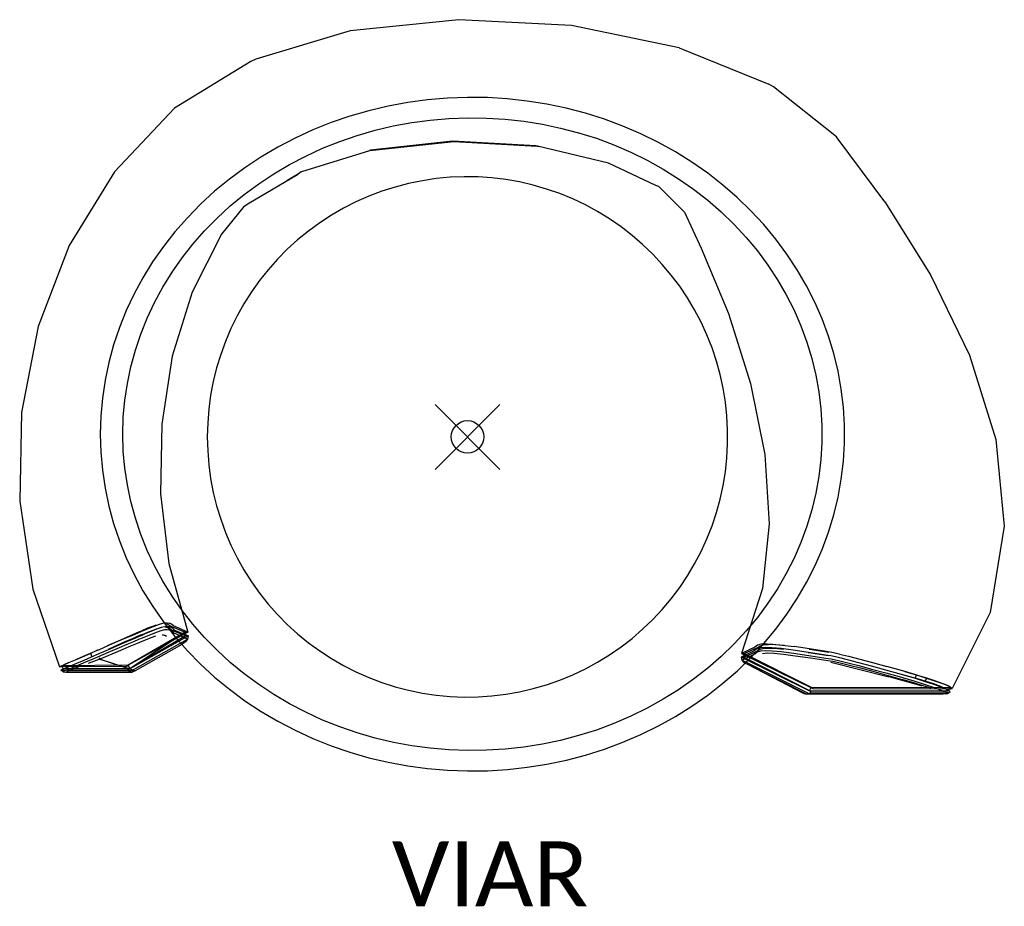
# Model space of a CAD drawing. Header units: feet. Extents: x -13.8 to 16.5, y -14.5 to 12.9.
import ezdxf

# ---------------------------------------------------------------- set-up
doc = ezdxf.new("R2010")
doc.units = ezdxf.units.FT
doc.header["$LTSCALE"] = 100
doc.header["$MEASUREMENT"] = 0
doc.header["$PDMODE"] = 35
doc.header["$PDSIZE"] = 1
doc.layers.add('A-FURN-P-ST', color=2, linetype='Continuous')
doc.layers.add('A-FURN-P-ST-TN', color=2, linetype='Continuous')
doc.styles.add('MtXpl_Calibri', font='calibri.ttf')

msp = doc.modelspace()

# ---------------------------------------------------------------- linework, layer by layer
at = {"layer": 'A-FURN-P-ST', "lineweight": -3}
for p, q in [((-0.27, 12.85), (-3.615, 12.507)), ((3.202, 12.667), (-0.27, 12.85)), ((-3.615, 12.507), (-6.517, 11.635)), ((6.521, 11.986), (3.202, 12.667)), ((6.521, 11.986), (9.282, 10.867)), ((-6.67, 11.563), (-9.021, 10.128)), ((11.357, 9.239), (9.426, 10.778)), ((-1.231, 10.382), (-1.839, 10.3)), ((-0.618, 10.434), (-1.231, 10.382)), ((-0.003, 10.457), (-0.618, 10.434)), ((0.612, 10.449), (-0.003, 10.457)), ((1.226, 10.412), (0.612, 10.449)), ((1.836, 10.345), (1.226, 10.412)), ((2.442, 10.248), (1.836, 10.345)), ((-9.021, 10.128), (-10.871, 8.167)), ((-3.038, 10.048), (-3.624, 9.879)), ((-2.442, 10.189), (-3.038, 10.048)), ((-1.839, 10.3), (-2.442, 10.189)), ((3.042, 10.122), (2.442, 10.248)), ((3.633, 9.967), (3.042, 10.122)), ((-3.624, 9.879), (-4.199, 9.681)), ((-1.718, 9.681), (-1.146, 9.758)), ((-1.146, 9.758), (-0.571, 9.807)), ((-0.571, 9.807), (0.006, 9.828)), ((0.006, 9.828), (0.584, 9.821)), ((0.584, 9.821), (1.161, 9.786)), ((1.161, 9.786), (1.735, 9.723)), ((1.735, 9.723), (2.304, 9.632)), ((4.214, 9.784), (3.633, 9.967)), ((4.783, 9.572), (4.214, 9.784)), ((-4.762, 9.456), (-5.31, 9.204)), ((-4.199, 9.681), (-4.762, 9.456)), ((-3.394, 9.285), (-2.844, 9.444)), ((-2.844, 9.444), (-2.285, 9.576)), ((-2.285, 9.576), (-1.718, 9.681)), ((2.304, 9.632), (2.867, 9.514)), ((2.867, 9.514), (3.422, 9.368)), ((5.339, 9.334), (4.783, 9.572)), ((-5.31, 9.204), (-5.843, 8.925)), ((-4.464, 8.888), (-3.935, 9.1)), ((-3.935, 9.1), (-3.394, 9.285)), ((-3.004, 8.818), (-0.422, 9.096)), ((-0.463, 9.111), (-2.984, 8.833)), ((2.099, 8.962), (-0.463, 9.111)), ((-0.422, 9.096), (2.149, 8.95)), ((3.422, 9.368), (3.968, 9.196)), ((3.968, 9.196), (4.503, 8.997)), ((5.88, 9.068), (5.339, 9.334)), ((11.378, 9.21), (11.357, 9.239)), ((12.849, 7.243), (11.378, 9.21)), ((-5.843, 8.925), (-6.359, 8.621)), ((-5.097, 8.171), (-3.004, 8.818)), ((-4.979, 8.651), (-4.464, 8.888)), ((-2.984, 8.833), (-3.009, 8.825)), ((-3.004, 8.818), (-3.004, 8.818)), ((2.15, 8.95), (2.099, 8.962)), ((2.149, 8.95), (2.209, 8.946)), ((4.342, 8.436), (2.151, 8.95)), ((4.503, 8.997), (5.025, 8.773)), ((6.404, 8.777), (5.88, 9.068)), ((-6.359, 8.621), (-6.856, 8.292)), ((-5.479, 8.389), (-4.979, 8.651)), ((5.025, 8.773), (5.533, 8.523)), ((5.533, 8.523), (6.026, 8.25)), ((6.911, 8.46), (6.404, 8.777)), ((-6.856, 8.292), (-7.332, 7.94)), ((-5.964, 8.104), (-5.479, 8.389)), ((5.795, 7.741), (4.342, 8.436)), ((6.026, 8.25), (6.501, 7.952)), ((7.397, 8.12), (6.911, 8.46)), ((-10.871, 8.167), (-12.269, 5.897)), ((-7.332, 7.94), (-7.787, 7.565)), ((-5.24, 8.074), (-6.733, 7.193)), ((-6.43, 7.795), (-5.964, 8.104)), ((-5.209, 8.107), (-5.564, 7.883)), ((-5.247, 8.087), (-5.24, 8.074)), ((-5.24, 8.075), (-5.209, 8.107)), ((-5.122, 8.164), (-5.097, 8.171)), ((-5.054, 8.179), (-5.054, 8.179)), ((-1.391, 7.891), (-1.813, 7.805)), ((-0.966, 7.954), (-1.391, 7.891)), ((-0.537, 7.995), (-0.966, 7.954)), ((-0.108, 8.012), (-0.537, 7.995)), ((0.323, 8.006), (-0.108, 8.012)), ((0.752, 7.977), (0.323, 8.006)), ((1.179, 7.925), (0.752, 7.977)), ((1.603, 7.851), (1.179, 7.925)), ((6.501, 7.952), (6.959, 7.632)), ((7.863, 7.756), (7.397, 8.12)), ((-6.878, 7.464), (-6.43, 7.795)), ((-2.229, 7.696), (-2.639, 7.565)), ((-1.813, 7.805), (-2.229, 7.696)), ((2.022, 7.753), (1.603, 7.851)), ((2.435, 7.634), (2.022, 7.753)), ((2.841, 7.492), (2.435, 7.634)), ((5.892, 7.71), (5.795, 7.741)), ((6.959, 7.632), (7.397, 7.291)), ((8.307, 7.37), (7.863, 7.756)), ((-7.787, 7.565), (-8.219, 7.168)), ((-7.306, 7.112), (-6.878, 7.464)), ((-3.041, 7.413), (-3.435, 7.239)), ((-2.639, 7.565), (-3.041, 7.413)), ((3.239, 7.329), (2.841, 7.492)), ((3.628, 7.144), (3.239, 7.329)), ((7.397, 7.291), (7.813, 6.928)), ((8.728, 6.963), (8.307, 7.37)), ((-8.219, 7.168), (-8.627, 6.751)), ((-7.712, 6.739), (-7.306, 7.112)), ((-6.874, 7.109), (-6.732, 7.197)), ((-3.819, 7.044), (-4.191, 6.829)), ((-3.435, 7.239), (-3.819, 7.044)), ((4.006, 6.939), (3.628, 7.144)), ((12.849, 7.243), (14.26, 4.987)), ((-8.627, 6.751), (-9.01, 6.315)), ((-8.095, 6.348), (-7.712, 6.739)), ((-4.191, 6.829), (-4.552, 6.594)), ((4.373, 6.714), (4.006, 6.939)), ((4.727, 6.47), (4.373, 6.714)), ((6.68, 6.922), (7.191, 5.816)), ((7.813, 6.928), (8.208, 6.546)), ((9.123, 6.537), (8.728, 6.963)), ((-4.552, 6.594), (-4.899, 6.34)), ((5.068, 6.207), (4.727, 6.47)), ((8.208, 6.546), (8.58, 6.145)), ((9.493, 6.091), (9.123, 6.537)), ((-9.01, 6.315), (-9.366, 5.861)), ((-7.579, 6.245), (-8.483, 4.456)), ((-8.454, 5.938), (-8.095, 6.348)), ((-5.232, 6.068), (-5.551, 5.779)), ((-4.899, 6.34), (-5.232, 6.068)), ((5.393, 5.926), (5.068, 6.207)), ((8.58, 6.145), (8.927, 5.727)), ((9.835, 5.629), (9.493, 6.091)), ((-12.269, 5.897), (-13.222, 3.398)), ((-9.366, 5.861), (-9.695, 5.39)), ((-8.789, 5.511), (-8.454, 5.938)), ((-5.551, 5.779), (-5.853, 5.472)), ((5.704, 5.628), (5.393, 5.926)), ((7.191, 5.816), (8.036, 3.8)), ((-9.098, 5.069), (-8.789, 5.511)), ((-5.853, 5.472), (-6.138, 5.15)), ((5.998, 5.313), (5.704, 5.628)), ((8.927, 5.727), (9.249, 5.292)), ((10.15, 5.15), (9.835, 5.629)), ((-9.695, 5.39), (-9.995, 4.904)), ((6.274, 4.984), (5.998, 5.313)), ((9.249, 5.292), (9.544, 4.842)), ((-9.995, 4.904), (-10.267, 4.404)), ((-9.38, 4.612), (-9.098, 5.069)), ((-6.138, 5.15), (-6.406, 4.814)), ((6.533, 4.64), (6.274, 4.984)), ((10.436, 4.657), (10.15, 5.15)), ((14.26, 4.987), (15.452, 2.521)), ((-9.635, 4.143), (-9.38, 4.612)), ((-6.406, 4.814), (-6.655, 4.463)), ((6.772, 4.282), (6.533, 4.64)), ((9.544, 4.842), (9.813, 4.379)), ((10.692, 4.15), (10.436, 4.657)), ((-10.267, 4.404), (-10.508, 3.891)), ((-8.483, 4.456), (-9.091, 2.484)), ((-6.655, 4.463), (-6.885, 4.099)), ((6.992, 3.913), (6.772, 4.282)), ((9.813, 4.379), (10.054, 3.903)), ((-9.862, 3.661), (-9.635, 4.143)), ((-6.885, 4.099), (-7.095, 3.724)), ((10.918, 3.632), (10.692, 4.15)), ((-10.508, 3.891), (-10.718, 3.368)), ((-10.059, 3.169), (-9.862, 3.661)), ((-7.095, 3.724), (-7.284, 3.337)), ((7.192, 3.532), (6.992, 3.913)), ((8.036, 3.8), (8.716, 1.644)), ((10.054, 3.903), (10.266, 3.417)), ((-13.222, 3.398), (-13.731, 0.748)), ((-10.718, 3.368), (-10.897, 2.835)), ((-7.284, 3.337), (-7.453, 2.942)), ((7.371, 3.141), (7.192, 3.532)), ((10.266, 3.417), (10.449, 2.92)), ((11.113, 3.104), (10.918, 3.632)), ((-10.228, 2.669), (-10.059, 3.169)), ((7.529, 2.74), (7.371, 3.141)), ((11.277, 2.567), (11.113, 3.104)), ((-10.897, 2.835), (-11.044, 2.294)), ((-7.453, 2.942), (-7.6, 2.537)), ((7.666, 2.332), (7.529, 2.74)), ((10.449, 2.92), (10.602, 2.416)), ((-10.366, 2.161), (-10.228, 2.669)), ((-9.091, 2.484), (-9.413, 0.39)), ((-7.6, 2.537), (-7.725, 2.126)), ((11.408, 2.022), (11.277, 2.567)), ((15.452, 2.521), (16.263, -0.083)), ((-11.044, 2.294), (-11.159, 1.747)), ((-10.474, 1.647), (-10.366, 2.161)), ((-7.725, 2.126), (-7.828, 1.708)), ((7.78, 1.918), (7.666, 2.332)), ((10.602, 2.416), (10.726, 1.904)), ((7.871, 1.497), (7.78, 1.918)), ((10.726, 1.904), (10.818, 1.388)), ((11.506, 1.473), (11.408, 2.022)), ((-11.159, 1.747), (-11.242, 1.195)), ((-10.551, 1.128), (-10.474, 1.647)), ((-7.828, 1.708), (-7.909, 1.285)), ((8.716, 1.644), (9.152, -0.547)), ((-7.909, 1.285), (-7.966, 0.859)), ((7.94, 1.073), (7.871, 1.497)), ((10.818, 1.388), (10.88, 0.868)), ((11.572, 0.919), (11.506, 1.473)), ((-11.242, 1.195), (-11.291, 0.64)), ((-10.598, 0.606), (-10.551, 1.128)), ((7.987, 0.645), (7.94, 1.073)), ((11.606, 0.362), (11.572, 0.919)), ((-13.731, 0.748), (-13.789, -1.976)), ((-11.291, 0.64), (-11.308, 0.083)), ((-10.613, 0.083), (-10.598, 0.606)), ((-7.966, 0.859), (-8.001, 0.43)), ((8.01, 0.215), (7.987, 0.645)), ((10.88, 0.868), (10.911, 0.345)), ((-9.413, 0.39), (-9.449, -1.759)), ((-8.001, 0.43), (-8.013, 0)), ((10.911, 0.345), (10.911, -0.178)), ((11.606, -0.195), (11.606, 0.362)), ((-11.308, 0.083), (-11.291, -0.474)), ((-10.598, -0.44), (-10.613, 0.083)), ((8.01, -0.215), (8.01, 0.215)), ((-8.013, 0), (-8.001, -0.43)), ((7.987, -0.645), (8.01, -0.215)), ((10.911, -0.178), (10.88, -0.701)), ((11.573, -0.751), (11.606, -0.195)), ((16.263, -0.083), (16.528, -2.749)), ((-11.291, -0.474), (-11.242, -1.029)), ((-10.551, -0.961), (-10.598, -0.44)), ((-8.001, -0.43), (-7.966, -0.859)), ((9.152, -0.547), (9.286, -2.675)), ((-7.966, -0.859), (-7.909, -1.285)), ((7.94, -1.073), (7.987, -0.645)), ((10.88, -0.701), (10.818, -1.221)), ((11.507, -1.305), (11.573, -0.751)), ((-11.242, -1.029), (-11.159, -1.581)), ((-10.474, -1.48), (-10.551, -0.961)), ((7.871, -1.497), (7.94, -1.073)), ((-10.366, -1.994), (-10.474, -1.48)), ((-7.909, -1.285), (-7.828, -1.708)), ((7.78, -1.918), (7.871, -1.497)), ((10.818, -1.221), (10.726, -1.738)), ((11.408, -1.855), (11.507, -1.305)), ((-11.159, -1.581), (-11.044, -2.129)), ((-9.449, -1.759), (-9.193, -3.902)), ((-7.828, -1.708), (-7.725, -2.126)), ((10.726, -1.738), (10.602, -2.249)), ((-13.789, -1.976), (-13.382, -4.694)), ((-10.228, -2.502), (-10.366, -1.994)), ((7.666, -2.332), (7.78, -1.918)), ((11.277, -2.399), (11.408, -1.855)), ((-11.044, -2.129), (-10.897, -2.67)), ((-7.725, -2.126), (-7.6, -2.537)), ((7.529, -2.74), (7.666, -2.332)), ((10.602, -2.249), (10.449, -2.753)), ((11.114, -2.936), (11.277, -2.399)), ((-10.897, -2.67), (-10.718, -3.202)), ((-10.059, -3.003), (-10.228, -2.502)), ((-7.6, -2.537), (-7.453, -2.942)), ((9.286, -2.675), (9.078, -4.672)), ((-9.862, -3.495), (-10.059, -3.003)), ((-7.453, -2.942), (-7.284, -3.337)), ((7.371, -3.141), (7.529, -2.74)), ((10.449, -2.753), (10.266, -3.25)), ((10.919, -3.464), (11.114, -2.936)), ((16.528, -2.749), (16.092, -5.404)), ((-10.718, -3.202), (-10.507, -3.726)), ((7.192, -3.532), (7.371, -3.141)), ((10.266, -3.25), (10.054, -3.737)), ((-9.635, -3.976), (-9.862, -3.495)), ((-7.284, -3.337), (-7.095, -3.724)), ((6.992, -3.913), (7.192, -3.532)), ((10.693, -3.983), (10.919, -3.464)), ((-10.507, -3.726), (-10.266, -4.238)), ((-9.193, -3.902), (-8.614, -6.016)), ((-7.095, -3.724), (-6.885, -4.099)), ((6.772, -4.282), (6.992, -3.913)), ((10.054, -3.737), (9.813, -4.212)), ((-10.266, -4.238), (-9.995, -4.738)), ((-9.38, -4.446), (-9.635, -3.976)), ((-6.885, -4.099), (-6.655, -4.463)), ((9.813, -4.212), (9.545, -4.676)), ((10.437, -4.489), (10.693, -3.983)), ((-9.098, -4.902), (-9.38, -4.446)), ((-6.655, -4.463), (-6.406, -4.814)), ((6.533, -4.64), (6.772, -4.282)), ((10.151, -4.982), (10.437, -4.489)), ((-13.382, -4.694), (-12.567, -7.082)), ((-9.995, -4.738), (-9.694, -5.225)), ((-6.406, -4.814), (-6.138, -5.15)), ((6.274, -4.984), (6.533, -4.64)), ((9.078, -4.672), (8.44, -6.668)), ((9.545, -4.676), (9.249, -5.125)), ((-8.789, -5.345), (-9.098, -4.902)), ((-6.138, -5.15), (-5.853, -5.472)), ((5.998, -5.313), (6.274, -4.984)), ((9.249, -5.125), (8.927, -5.56)), ((9.836, -5.461), (10.151, -4.982)), ((-9.694, -5.225), (-9.365, -5.695)), ((-8.454, -5.771), (-8.789, -5.345)), ((5.704, -5.628), (5.998, -5.313)), ((16.092, -5.404), (14.927, -7.749)), ((-9.454, -5.76), (-9.34, -5.732)), ((-9.365, -5.695), (-9.339, -5.729)), ((-9.34, -5.732), (-9.334, -5.732)), ((-9.339, -5.729), (-9.009, -6.149)), ((-9.334, -5.732), (-9.25, -5.724)), ((-9.256, -5.752), (-9.327, -5.739)), ((-9.179, -5.737), (-9.256, -5.752)), ((-9.256, -5.752), (-9.195, -5.784)), ((-9.25, -5.724), (-9.179, -5.737)), ((-9.118, -5.77), (-9.179, -5.737)), ((-5.853, -5.472), (-5.55, -5.779)), ((5.393, -5.926), (5.704, -5.628)), ((8.927, -5.56), (8.58, -5.978)), ((9.493, -5.924), (9.836, -5.461)), ((-8.614, -6.016), (-10.445, -7.036)), ((-8.697, -6.019), (-10.445, -7.036)), ((-8.758, -6.06), (-10.401, -7.141)), ((-10.377, -6.118), (-10.216, -6.049)), ((-10.308, -6.103), (-10.144, -6.033)), ((-10.216, -6.049), (-10.1, -5.998)), ((-10.144, -6.033), (-10.025, -5.982)), ((-10.1, -5.998), (-10.032, -5.969)), ((-9.851, -5.894), (-10.032, -5.969)), ((-10.032, -5.969), (-9.956, -5.953)), ((-10.025, -5.982), (-9.956, -5.953)), ((-10.008, -6.084), (-9.827, -6.008)), ((-9.956, -5.953), (-9.775, -5.878)), ((-9.751, -5.993), (-9.932, -6.067)), ((-9.674, -5.825), (-9.851, -5.894)), ((-9.827, -6.008), (-9.651, -5.939)), ((-9.775, -5.878), (-9.598, -5.809)), ((-9.59, -6.024), (-9.766, -6.092)), ((-9.574, -5.924), (-9.751, -5.993)), ((-9.601, -5.8), (-9.674, -5.825)), ((-9.651, -5.939), (-9.577, -5.914)), ((-9.598, -5.809), (-9.454, -5.76)), ((-9.447, -5.975), (-9.59, -6.024)), ((-9.432, -5.876), (-9.574, -5.924)), ((-9.508, -5.891), (-9.432, -5.872)), ((-9.508, -5.891), (-9.508, -5.891)), ((-9.333, -5.947), (-9.447, -5.975)), ((-9.431, -5.875), (-9.432, -5.876)), ((-9.317, -5.847), (-9.431, -5.875)), ((-9.244, -5.94), (-9.333, -5.947)), ((-9.255, -5.842), (-9.317, -5.847)), ((-9.317, -5.847), (-9.317, -5.847)), ((-9.305, -5.854), (-9.234, -5.867)), ((-9.228, -5.84), (-9.255, -5.842)), ((-9.174, -5.953), (-9.244, -5.94)), ((-9.234, -5.867), (-9.157, -5.852)), ((-9.174, -5.899), (-9.234, -5.867)), ((-9.157, -5.852), (-9.228, -5.84)), ((-9.195, -5.784), (-9.135, -5.835)), ((-9.116, -5.951), (-9.174, -5.899)), ((-9.158, -5.961), (-9.174, -5.953)), ((-9.115, -5.986), (-9.158, -5.961)), ((-9.157, -5.852), (-9.097, -5.886)), ((-9.135, -5.835), (-8.697, -6.019)), ((-9.058, -5.823), (-9.118, -5.77)), ((-8.685, -6.13), (-9.116, -5.951)), ((-9.058, -6.04), (-9.115, -5.986)), ((-9.097, -5.886), (-9.039, -5.939)), ((-8.614, -6.016), (-9.058, -5.823)), ((-8.624, -6.232), (-9.058, -6.04)), ((-9.039, -5.939), (-8.599, -6.131)), ((-8.697, -6.019), (-8.614, -6.016)), ((-8.697, -6.019), (-8.685, -6.13)), ((-8.095, -6.181), (-8.454, -5.771)), ((-5.55, -5.779), (-5.232, -6.068)), ((5.068, -6.207), (5.393, -5.926)), ((8.58, -5.978), (8.208, -6.379)), ((9.124, -6.369), (9.493, -5.924)), ((-11.085, -6.427), (-10.815, -6.31)), ((-11.043, -6.418), (-10.762, -6.297)), ((-10.815, -6.31), (-10.578, -6.206)), ((-10.547, -6.317), (-10.781, -6.42)), ((-10.762, -6.297), (-10.516, -6.192)), ((-10.728, -6.408), (-10.485, -6.303)), ((-10.578, -6.206), (-10.377, -6.118)), ((-10.348, -6.231), (-10.547, -6.317)), ((-10.516, -6.192), (-10.308, -6.103)), ((-10.288, -6.313), (-10.489, -6.398)), ((-10.485, -6.303), (-10.28, -6.216)), ((-10.464, -7.18), (-8.599, -6.131)), ((-10.406, -7.235), (-8.624, -6.232)), ((-8.685, -6.13), (-10.401, -7.141)), ((-10.189, -6.162), (-10.348, -6.231)), ((-10.128, -6.245), (-10.288, -6.313)), ((-10.28, -6.216), (-10.117, -6.146)), ((-10.266, -6.396), (-10.158, -6.35)), ((-10.075, -6.112), (-10.189, -6.162)), ((-10.158, -6.35), (-10.093, -6.322)), ((-10.014, -6.196), (-10.128, -6.245)), ((-10.117, -6.146), (-10, -6.096)), ((-10.093, -6.322), (-9.914, -6.248)), ((-10.008, -6.084), (-10.075, -6.112)), ((-9.947, -6.167), (-10.014, -6.196)), ((-9.933, -6.068), (-10.008, -6.084)), ((-10, -6.096), (-9.932, -6.067)), ((-9.766, -6.092), (-9.947, -6.167)), ((-9.932, -6.067), (-9.933, -6.068)), ((-9.914, -6.248), (-9.738, -6.179)), ((-9.738, -6.179), (-9.595, -6.13)), ((-9.265, -6.141), (-9.393, -6.095)), ((-9.393, -6.095), (-9.323, -6.108)), ((-9.323, -6.108), (-9.265, -6.141)), ((-9.009, -6.149), (-8.626, -6.586)), ((-8.686, -6.317), (-8.788, -6.386)), ((-8.624, -6.232), (-8.686, -6.317)), ((-8.599, -6.131), (-8.685, -6.13)), ((-8.599, -6.131), (-8.624, -6.232)), ((-7.712, -6.573), (-8.095, -6.181)), ((-5.232, -6.068), (-4.899, -6.34)), ((-4.899, -6.34), (-4.552, -6.594)), ((4.727, -6.47), (5.068, -6.207)), ((-11.853, -6.77), (-11.615, -6.667)), ((-11.825, -6.755), (-11.613, -6.662)), ((-11.615, -6.667), (-11.379, -6.564)), ((-11.613, -6.662), (-11.396, -6.565)), ((-11.612, -6.666), (-11.57, -6.766)), ((-11.396, -6.565), (-11.386, -6.559)), ((-11.386, -6.559), (-11.386, -6.559)), ((-11.379, -6.564), (-11.357, -6.554)), ((-11.357, -6.554), (-11.043, -6.418)), ((-11.338, -6.67), (-11.317, -6.661)), ((-11.317, -6.661), (-11.006, -6.527)), ((-10.997, -6.615), (-11.301, -6.746)), ((-11.085, -6.428), (-11.085, -6.427)), ((-11.064, -6.731), (-10.819, -6.629)), ((-11.048, -6.536), (-11.05, -6.537)), ((-10.781, -6.42), (-11.048, -6.536)), ((-11.006, -6.527), (-10.728, -6.408)), ((-10.726, -6.5), (-10.997, -6.615)), ((-10.819, -6.629), (-10.601, -6.538)), ((-10.489, -6.398), (-10.726, -6.5)), ((-10.601, -6.538), (-10.415, -6.459)), ((-10.415, -6.459), (-10.266, -6.396)), ((-8.797, -6.391), (-10.235, -7.205)), ((-8.788, -6.386), (-8.797, -6.391)), ((-8.626, -6.586), (-8.218, -7.003)), ((-7.306, -6.945), (-7.712, -6.573)), ((-4.552, -6.594), (-4.191, -6.829)), ((4.373, -6.714), (4.727, -6.47)), ((8.208, -6.379), (7.813, -6.761)), ((8.828, -6.585), (8.421, -6.78)), ((8.851, -6.473), (8.44, -6.668)), ((8.44, -6.668), (10.632, -7.75)), ((8.44, -6.668), (8.522, -6.673)), ((8.506, -6.783), (8.905, -6.601)), ((8.522, -6.673), (8.928, -6.488)), ((8.728, -6.796), (9.114, -6.38)), ((8.906, -6.531), (8.828, -6.585)), ((8.846, -6.68), (8.923, -6.625)), ((8.931, -6.419), (8.851, -6.473)), ((8.905, -6.601), (8.982, -6.548)), ((9.001, -6.501), (8.906, -6.531)), ((8.923, -6.625), (9.029, -6.591)), ((8.928, -6.488), (9.007, -6.436)), ((9.038, -6.386), (8.931, -6.419)), ((8.982, -6.548), (9.089, -6.515)), ((9.013, -6.498), (9.001, -6.501)), ((9.007, -6.436), (9.082, -6.413)), ((9.164, -6.485), (9.013, -6.498)), ((9.029, -6.591), (9.18, -6.578)), ((9.112, -6.38), (9.038, -6.386)), ((9.082, -6.413), (9.114, -6.403)), ((9.087, -6.667), (9.237, -6.654)), ((9.089, -6.515), (9.24, -6.503)), ((9.19, -6.373), (9.112, -6.38)), ((9.114, -6.38), (9.124, -6.369)), ((9.114, -6.403), (9.266, -6.391)), ((9.164, -6.485), (9.24, -6.503)), ((9.374, -6.493), (9.164, -6.485)), ((9.18, -6.578), (9.389, -6.586)), ((9.19, -6.373), (9.401, -6.382)), ((9.265, -6.391), (9.19, -6.373)), ((9.237, -6.654), (9.446, -6.661)), ((9.24, -6.503), (9.449, -6.512)), ((9.266, -6.391), (9.265, -6.391)), ((9.476, -6.4), (9.266, -6.391)), ((9.656, -6.522), (9.374, -6.493)), ((9.389, -6.586), (9.67, -6.615)), ((9.401, -6.382), (9.684, -6.411)), ((9.446, -6.661), (9.726, -6.69)), ((9.449, -6.512), (9.731, -6.541)), ((9.759, -6.43), (9.476, -6.4)), ((10.024, -6.571), (9.656, -6.522)), ((9.67, -6.615), (10.037, -6.664)), ((9.684, -6.411), (10.053, -6.461)), ((10.496, -6.642), (10.024, -6.571)), ((10.037, -6.664), (10.508, -6.734)), ((10.526, -6.532), (10.053, -6.461)), ((10.57, -6.663), (10.494, -6.651)), ((11.026, -6.719), (10.496, -6.642)), ((10.521, -6.541), (10.6, -6.553)), ((11.057, -6.609), (10.526, -6.532)), ((11.1, -6.74), (10.57, -6.663)), ((10.6, -6.553), (11.13, -6.63)), ((11.222, -6.638), (11.057, -6.609)), ((11.449, -6.688), (11.222, -6.638)), ((-12.272, -6.951), (-12.427, -7.021)), ((-12.427, -7.021), (-12.271, -6.952)), ((-12.271, -6.952), (-12.075, -6.867)), ((-12.223, -7.054), (-12.029, -6.969)), ((-12.075, -6.867), (-11.853, -6.77)), ((-12.036, -6.848), (-12.03, -6.845)), ((-12.03, -6.845), (-11.825, -6.755)), ((-12.029, -6.969), (-11.808, -6.873)), ((-11.762, -6.94), (-11.974, -7.031)), ((-11.808, -6.873), (-11.573, -6.772)), ((-11.541, -6.847), (-11.762, -6.94)), ((-11.668, -6.968), (-11.507, -6.909)), ((-11.573, -6.772), (-11.338, -6.67)), ((-11.317, -6.752), (-11.541, -6.847)), ((-11.507, -6.909), (-11.338, -6.843)), ((-11.344, -6.849), (-11.315, -6.809)), ((-10.235, -7.205), (-11.344, -6.849)), ((-11.334, -6.842), (-11.315, -6.809)), ((-10.235, -7.205), (-11.334, -6.842)), ((-11.33, -6.844), (-11.064, -6.731)), ((-11.301, -6.746), (-11.317, -6.752)), ((-6.878, -7.298), (-7.306, -6.945)), ((-4.191, -6.829), (-3.819, -7.044)), ((3.628, -7.144), (4.006, -6.939)), ((4.006, -6.939), (4.373, -6.714)), ((7.813, -6.761), (7.397, -7.124)), ((8.308, -7.203), (8.728, -6.796)), ((8.421, -6.78), (8.506, -6.783)), ((10.586, -7.852), (8.421, -6.78)), ((8.421, -6.78), (8.445, -6.874)), ((8.445, -6.874), (8.827, -6.689)), ((8.445, -6.874), (8.511, -6.947)), ((10.524, -7.912), (8.445, -6.874)), ((8.522, -6.673), (8.506, -6.783)), ((8.506, -6.783), (10.53, -7.81)), ((8.511, -6.947), (8.547, -6.965)), ((8.522, -6.673), (10.578, -7.707)), ((8.547, -6.965), (8.619, -7.002)), ((8.827, -6.689), (8.846, -6.68)), ((9.726, -6.69), (10.093, -6.739)), ((10.093, -6.739), (10.563, -6.809)), ((10.508, -6.734), (11.038, -6.811)), ((10.563, -6.809), (11.092, -6.885)), ((11.19, -6.748), (11.026, -6.719)), ((11.038, -6.811), (11.201, -6.839)), ((11.092, -6.885), (11.253, -6.913)), ((11.189, -6.942), (12.971, -7.393)), ((11.418, -6.798), (11.19, -6.748)), ((11.201, -6.839), (11.427, -6.889)), ((11.253, -6.913), (11.477, -6.962)), ((11.705, -6.867), (11.418, -6.798)), ((11.427, -6.889), (11.712, -6.958)), ((11.449, -6.688), (11.736, -6.758)), ((11.477, -6.962), (11.759, -7.031)), ((11.705, -6.867), (11.703, -6.867)), ((12.047, -6.956), (11.705, -6.867)), ((11.712, -6.958), (12.053, -7.046)), ((11.736, -6.758), (12.078, -6.846)), ((12.441, -7.061), (12.047, -6.956)), ((12.078, -6.846), (12.472, -6.952)), ((12.472, -6.952), (12.912, -7.073)), ((-12.567, -7.082), (-12.532, -7.066)), ((-12.482, -7.082), (-12.567, -7.082)), ((-12.532, -7.066), (-12.497, -7.051)), ((-12.482, -7.166), (-12.518, -7.182)), ((-12.518, -7.182), (-10.464, -7.18)), ((-12.451, -7.236), (-12.518, -7.182)), ((-12.497, -7.051), (-12.432, -7.023)), ((-12.496, -7.049), (-12.481, -7.079)), ((-10.445, -7.036), (-12.492, -7.049)), ((-10.505, -7.077), (-12.482, -7.082)), ((-12.379, -7.121), (-12.482, -7.166)), ((-12.481, -7.079), (-12.447, -7.149)), ((-12.415, -7.22), (-12.451, -7.236)), ((-12.451, -7.236), (-12.365, -7.243)), ((-12.447, -7.149), (-12.443, -7.147)), ((-12.443, -7.147), (-12.413, -7.133)), ((-10.401, -7.141), (-12.442, -7.149)), ((-12.432, -7.023), (-12.427, -7.021)), ((-12.314, -7.177), (-12.415, -7.22)), ((-12.413, -7.133), (-12.38, -7.118)), ((-12.379, -7.121), (-12.223, -7.054)), ((-12.365, -7.243), (-12.33, -7.229)), ((-12.365, -7.243), (-10.329, -7.243)), ((-12.33, -7.229), (-12.234, -7.189)), ((-12.26, -7.203), (-12.327, -7.228)), ((-12.163, -7.112), (-12.314, -7.177)), ((-10.235, -7.205), (-12.26, -7.203)), ((-12.234, -7.189), (-12.09, -7.128)), ((-12.227, -7.191), (-10.235, -7.205)), ((-11.974, -7.031), (-12.163, -7.112)), ((-12.09, -7.128), (-11.911, -7.053)), ((-10.442, -7.042), (-10.505, -7.077)), ((-10.464, -7.18), (-10.406, -7.235)), ((-10.445, -7.036), (-10.401, -7.141)), ((-10.235, -7.205), (-10.329, -7.243)), ((-8.218, -7.003), (-7.786, -7.399)), ((-3.819, -7.044), (-3.435, -7.239)), ((-3.435, -7.239), (-3.041, -7.413)), ((3.239, -7.329), (3.628, -7.144)), ((7.397, -7.124), (6.959, -7.466)), ((7.864, -7.589), (8.308, -7.203)), ((8.619, -7.002), (10.351, -7.903)), ((8.619, -7.002), (10.446, -7.929)), ((11.759, -7.031), (12.096, -7.117)), ((12.053, -7.046), (12.444, -7.151)), ((12.096, -7.117), (12.482, -7.22)), ((12.881, -7.182), (12.441, -7.061)), ((12.444, -7.151), (12.881, -7.27)), ((12.482, -7.22), (12.912, -7.338)), ((13.36, -7.317), (12.881, -7.182)), ((12.881, -7.27), (13.36, -7.405)), ((13.389, -7.206), (12.912, -7.073)), ((13.43, -7.219), (13.389, -7.206)), ((13.802, -7.33), (13.43, -7.219)), ((13.467, -7.226), (13.818, -7.327)), ((-7.786, -7.399), (-7.331, -7.774)), ((-6.43, -7.628), (-6.878, -7.298)), ((-3.041, -7.413), (-2.639, -7.566)), ((-2.639, -7.566), (-2.229, -7.696)), ((2.435, -7.634), (2.841, -7.492)), ((2.841, -7.492), (3.239, -7.329)), ((6.959, -7.466), (6.501, -7.786)), ((12.912, -7.338), (13.387, -7.471)), ((12.974, -7.384), (13.447, -7.514)), ((13.398, -7.328), (13.36, -7.317)), ((13.36, -7.405), (13.39, -7.413)), ((13.405, -7.327), (13.361, -7.315)), ((13.444, -7.515), (13.387, -7.471)), ((13.387, -7.471), (13.407, -7.475)), ((13.39, -7.413), (13.74, -7.515)), ((13.763, -7.436), (13.398, -7.328)), ((13.435, -7.335), (13.405, -7.327)), ((13.407, -7.475), (13.734, -7.569)), ((13.78, -7.433), (13.435, -7.335)), ((13.447, -7.514), (13.445, -7.512)), ((13.449, -7.514), (13.746, -7.596)), ((13.734, -7.569), (14.017, -7.653)), ((13.74, -7.515), (14.056, -7.612)), ((14.099, -7.541), (13.763, -7.436)), ((13.816, -7.334), (13.78, -7.433)), ((14.087, -7.524), (13.78, -7.433)), ((14.147, -7.438), (13.802, -7.33)), ((13.818, -7.327), (13.816, -7.334)), ((13.818, -7.327), (14.133, -7.42)), ((14.128, -7.432), (14.087, -7.524)), ((14.356, -7.61), (14.087, -7.524)), ((14.394, -7.64), (14.099, -7.541)), ((14.133, -7.42), (14.128, -7.432)), ((14.133, -7.42), (14.411, -7.51)), ((14.45, -7.54), (14.147, -7.438)), ((14.411, -7.51), (14.639, -7.592)), ((14.693, -7.63), (14.45, -7.54)), ((-7.331, -7.774), (-6.855, -8.126)), ((-5.964, -7.937), (-6.43, -7.628)), ((-2.229, -7.696), (-1.813, -7.805)), ((-1.813, -7.805), (-1.391, -7.891)), ((1.179, -7.925), (1.603, -7.851)), ((1.603, -7.851), (2.022, -7.753)), ((2.022, -7.753), (2.435, -7.634)), ((6.501, -7.786), (6.026, -8.083)), ((7.398, -7.952), (7.864, -7.589)), ((10.524, -7.912), (10.586, -7.852)), ((10.578, -7.707), (10.53, -7.81)), ((10.53, -7.81), (14.754, -7.818)), ((10.578, -7.707), (14.816, -7.721)), ((10.586, -7.852), (14.821, -7.859)), ((10.632, -7.75), (14.823, -7.761)), ((13.746, -7.596), (13.984, -7.663)), ((14.017, -7.653), (14.266, -7.733)), ((14.056, -7.612), (14.333, -7.704)), ((14.333, -7.704), (14.558, -7.787)), ((14.577, -7.69), (14.356, -7.61)), ((14.631, -7.728), (14.394, -7.64)), ((14.558, -7.787), (14.713, -7.854)), ((14.731, -7.756), (14.577, -7.69)), ((14.793, -7.798), (14.631, -7.728)), ((14.639, -7.592), (14.796, -7.66)), ((14.858, -7.702), (14.693, -7.63)), ((14.713, -7.854), (14.78, -7.899)), ((14.793, -7.798), (14.731, -7.756)), ((14.754, -7.818), (14.79, -7.803)), ((14.78, -7.899), (14.862, -7.844)), ((14.79, -7.803), (14.796, -7.8)), ((14.862, -7.844), (14.793, -7.798)), ((14.796, -7.66), (14.858, -7.702)), ((14.862, -7.705), (14.796, -7.8)), ((14.816, -7.721), (14.862, -7.705)), ((14.821, -7.859), (14.862, -7.844)), ((14.823, -7.761), (14.882, -7.761)), ((14.858, -7.702), (14.927, -7.749)), ((14.882, -7.761), (14.927, -7.749)), ((-6.855, -8.126), (-6.358, -8.455)), ((-5.479, -8.223), (-5.964, -7.937)), ((-1.391, -7.891), (-0.966, -7.954)), ((-0.966, -7.954), (-0.537, -7.995)), ((-0.537, -7.995), (-0.108, -8.012)), ((-0.108, -8.012), (0.323, -8.006)), ((0.323, -8.006), (0.752, -7.977)), ((0.752, -7.977), (1.179, -7.925)), ((6.026, -8.083), (5.533, -8.357)), ((6.912, -8.293), (7.398, -7.952)), ((10.351, -7.903), (10.446, -7.929)), ((10.524, -7.912), (10.446, -7.929)), ((14.647, -7.929), (10.446, -7.929)), ((14.742, -7.914), (10.524, -7.912)), ((14.742, -7.914), (14.647, -7.929)), ((14.742, -7.914), (14.78, -7.899)), ((-6.358, -8.455), (-5.842, -8.759)), ((-4.979, -8.484), (-5.479, -8.223)), ((-4.464, -8.721), (-4.979, -8.484)), ((5.533, -8.357), (5.025, -8.606)), ((6.405, -8.609), (6.912, -8.293)), ((-5.842, -8.759), (-5.309, -9.037)), ((-3.935, -8.933), (-4.464, -8.721)), ((5.025, -8.606), (4.503, -8.83)), ((5.881, -8.901), (6.405, -8.609)), ((-5.309, -9.037), (-4.761, -9.29)), ((-3.394, -9.119), (-3.935, -8.933)), ((3.968, -9.029), (3.422, -9.201)), ((4.503, -8.83), (3.968, -9.029)), ((5.34, -9.166), (5.881, -8.901)), ((-4.761, -9.29), (-4.198, -9.515)), ((-2.844, -9.278), (-3.394, -9.119)), ((-2.284, -9.41), (-2.844, -9.278)), ((2.867, -9.347), (2.304, -9.465)), ((3.422, -9.201), (2.867, -9.347)), ((4.784, -9.405), (5.34, -9.166)), ((-4.198, -9.515), (-3.623, -9.712)), ((-1.718, -9.514), (-2.284, -9.41)), ((-1.146, -9.591), (-1.718, -9.514)), ((-0.571, -9.64), (-1.146, -9.591)), ((0.007, -9.661), (-0.571, -9.64)), ((0.584, -9.654), (0.007, -9.661)), ((1.161, -9.619), (0.584, -9.654)), ((1.735, -9.556), (1.161, -9.619)), ((2.304, -9.465), (1.735, -9.556)), ((3.634, -9.8), (4.215, -9.617)), ((4.215, -9.617), (4.784, -9.405)), ((-3.623, -9.712), (-3.036, -9.882)), ((-3.036, -9.882), (-2.441, -10.022)), ((2.444, -10.081), (3.043, -9.955)), ((3.043, -9.955), (3.634, -9.8)), ((-2.441, -10.022), (-1.838, -10.134)), ((-1.838, -10.134), (-1.23, -10.215)), ((-1.23, -10.215), (-0.617, -10.268)), ((-0.617, -10.268), (-0.002, -10.29)), ((-0.002, -10.29), (0.613, -10.283)), ((0.613, -10.283), (1.227, -10.245)), ((1.227, -10.245), (1.838, -10.178)), ((1.838, -10.178), (2.444, -10.081))]:
    msp.add_line(p, q, dxfattribs=at)
at = {"layer": 'A-FURN-P-ST'}
for p, q in [((-6.517, 11.635), (-6.67, 11.563)), ((9.426, 10.778), (9.282, 10.867)), ((-5.122, 8.164), (-5.209, 8.107)), ((6.68, 6.922), (5.892, 7.71)), ((-6.874, 7.109), (-7.579, 6.245))]:
    msp.add_line(p, q, dxfattribs=at)
at = {"layer": 'A-FURN-P-ST', "lineweight": -3}
msp.add_point((0, 0), dxfattribs=at)

# ---------------------------------------------------------------- texts
at = {"layer": 'A-FURN-P-ST-TN', "style": 'MtXpl_Calibri'}
msp.add_text('VIAR', height=2, dxfattribs=at).set_placement((-2.328, -14.459))

doc.saveas('drawing.dxf')
